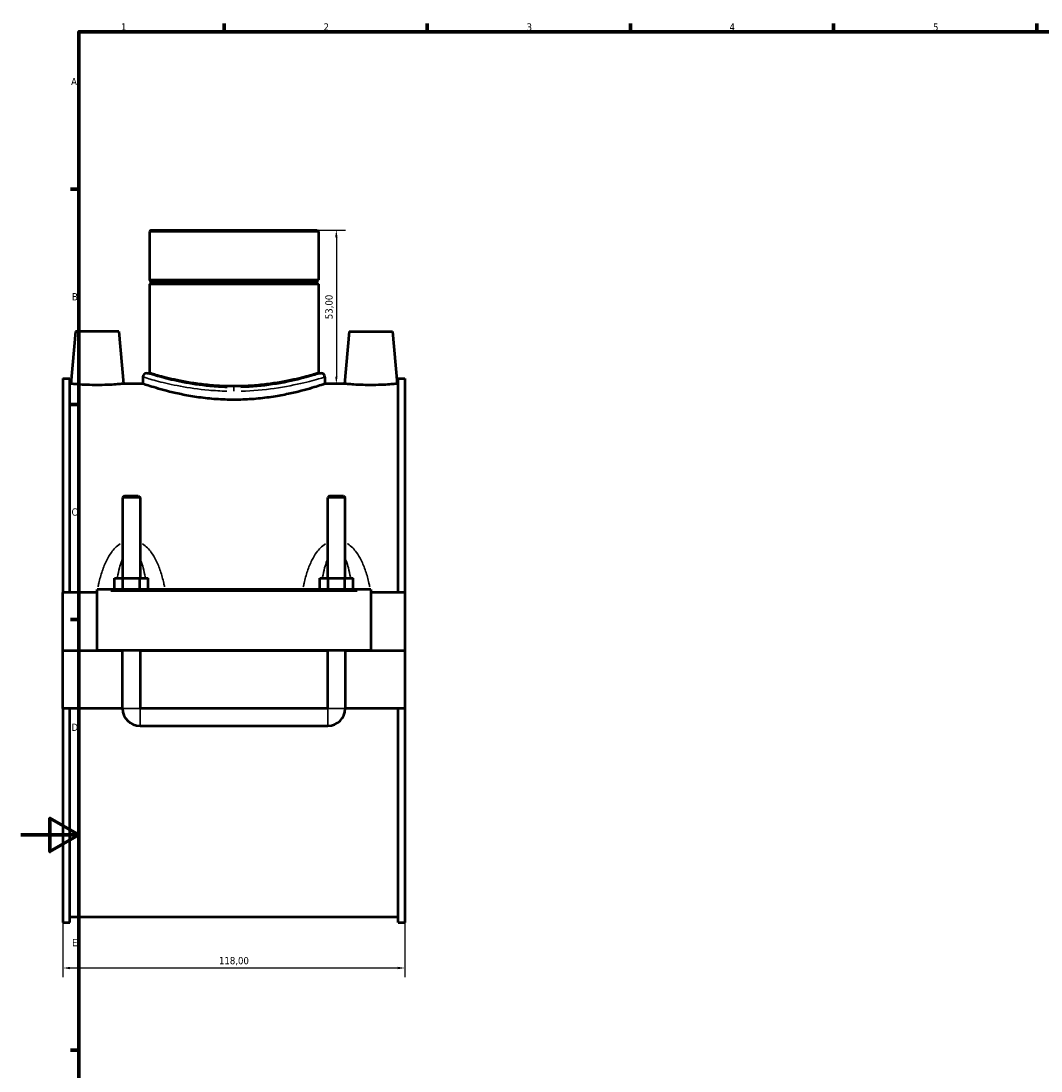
# Model space of a CAD drawing. Header units: millimetres. Extents: x 0 to 1068, y -188 to 1281.
# Tile 2 of 8: x 0 to 352, y 216 to 578. Entities that reach past the tile are written whole.
import ezdxf

# ---------------------------------------------------------------- set-up
doc = ezdxf.new("R2010")
doc.units = ezdxf.units.MM
for name, color, linetype, lineweight in [('Border (ISO)', 7, 'Continuous', 70), ('Dimension (ISO)', 7, 'Continuous', 25), ('Visible (ISO)', 7, 'Continuous', 50), ('Visible Narrow (ISO)', 7, 'Continuous', 35)]:
    doc.layers.add(name, color=color, linetype=linetype, lineweight=lineweight)
doc.styles.add('Note Text (ISO)', font='tahoma.ttf')
doc.dimstyles.new('Default (ISO)', dxfattribs={"dimtxt": 2.5, "dimasz": 2.5, "dimexe": 3.175, "dimexo": 0, "dimgap": 0.762, "dimtad": 1, "dimrnd": 1e-08, "dimzin": 0, "dimtxsty": 'Note Text (ISO)', "dimcen": 0.09, "dimdle": 10, "dimclrd": 256, "dimclre": 256, "dimclrt": 232, "dimazin": 0, "dimtfac": 1.40208, "dimtmove": 0, "dimatfit": 3, "dimfxl": 1, "dimtolj": 1, "dimtzin": 0, "dimlwd": -1, "dimlwe": -1, "dimarcsym": 0})

# ---------------------------------------------------------------- blocks, each defined once
blk = doc.blocks.new('Borders Default Border')
at = {"layer": 'Border (ISO)'}
for p, q in [((70.08, 574), (70.08, 576.9)), ((140.17, 574), (140.17, 576.9)), ((210.25, 574), (210.25, 576.9)), ((280.33, 574), (280.33, 576.9)), ((350.42, 574), (350.42, 576.9)), ((20, 519.75), (17.1, 519.75)), ((20, 445.5), (17.1, 445.5)), ((20, 371.25), (17.1, 371.25)), ((20, 222.75), (17.1, 222.75))]:
    blk.add_line(p, q, dxfattribs=at)
at = {"layer": 'Border (ISO)', "flags": 128}
for points in [[(20, 20), (20, 574), (821, 574), (821, 20), (20, 20)], [(0, 297), (20, 297), (10, 302.77), (10, 291.23), (20, 297)]]:
    blk.add_lwpolyline(points, dxfattribs=at)
at = {"layer": 'Border (ISO)', "color": 232, "true_color": 0xca0064, "char_height": 2.5, "attachment_point": 7, "style": 'Note Text (ISO)'}
for s, insert in [('1', (34.48, 574.4)), ('2', (104.37, 574.4)), ('3', (174.43, 574.35)), ('4', (244.42, 574.4)), ('5', (314.64, 574.35)), ('A', (17.29, 555.62)), ('B', (17.59, 481.37)), ('C', (17.43, 407.08)), ('D', (17.43, 332.88)), ('E', (17.64, 258.63))]:
    blk.add_mtext(s, dxfattribs=dict(at, insert=insert))
blk = doc.blocks.new('*D12')
at = {"layer": 'Defpoints', "color": 0, "transparency": 16777216}
for p in [(73.46, 505.6), (108.22, 452.6), (108.79, 452.6)]:
    blk.add_point(p, dxfattribs=at)
at = {"layer": 'Dimension (ISO)', "transparency": 16777216}
for p, q in [((73.46, 505.6), (111.96, 505.6)), ((108.79, 503.1), (108.79, 455.1)), ((108.22, 452.6), (111.96, 452.6))]:
    blk.add_line(p, q, dxfattribs=at)
for points in [[(108.37, 503.1), (109.21, 503.1), (108.79, 505.6)], [(108.37, 455.1), (109.21, 455.1), (108.79, 452.6)]]:
    blk.add_solid(points, dxfattribs=at)
at = {"layer": 'Dimension (ISO)', "color": 232, "true_color": 0xca0064, "transparency": 16777216, "insert": (106.44, 479.1), "char_height": 2.5, "attachment_point": 5, "rotation": 90, "style": 'Note Text (ISO)'}
blk.add_mtext('\\A1;53,00', dxfattribs=at)
blk = doc.blocks.new('*D13')
at = {"layer": 'Defpoints', "color": 0, "transparency": 16777216}
for p in [(14.46, 380.6), (132.46, 380.6), (14.46, 251.1)]:
    blk.add_point(p, dxfattribs=at)
at = {"layer": 'Dimension (ISO)', "transparency": 16777216}
for p, q in [((14.46, 380.6), (14.46, 247.93)), ((132.46, 380.6), (132.46, 247.93)), ((129.96, 251.1), (16.96, 251.1))]:
    blk.add_line(p, q, dxfattribs=at)
for points in [[(16.96, 251.52), (16.96, 250.68), (14.46, 251.1)], [(129.96, 251.52), (129.96, 250.68), (132.46, 251.1)]]:
    blk.add_solid(points, dxfattribs=at)
at = {"layer": 'Dimension (ISO)', "color": 232, "true_color": 0xca0064, "transparency": 16777216, "insert": (73.46, 253.45), "char_height": 2.5, "attachment_point": 5, "style": 'Note Text (ISO)'}
blk.add_mtext('\\A1;118,00', dxfattribs=at)

msp = doc.modelspace()

# ---------------------------------------------------------------- linework, layer by layer
at = {"layer": 'Visible (ISO)'}
for p, q in [((44.758, 505.597), (44.309, 505.149)), ((102.608, 505.149), (44.309, 505.149)), ((44.309, 505.149), (44.309, 488.431)), ((44.758, 505.597), (102.159, 505.597)), ((102.159, 505.597), (102.608, 505.149)), ((102.608, 505.149), (102.608, 488.431)), ((44.309, 488.431), (102.608, 488.431)), ((44.809, 487.931), (44.309, 488.431)), ((44.809, 487.431), (44.309, 486.931)), ((102.608, 486.931), (44.309, 486.931)), ((44.309, 486.931), (44.309, 456.277)), ((44.809, 487.931), (102.108, 487.931)), ((44.809, 487.931), (44.809, 487.431)), ((102.108, 487.431), (44.809, 487.431)), ((102.108, 487.931), (102.608, 488.431)), ((102.108, 487.931), (102.108, 487.431)), ((102.108, 487.431), (102.608, 486.931)), ((102.608, 486.931), (102.608, 456.277)), ((18.759, 470.597), (17.184, 452.597)), ((33.759, 470.597), (18.759, 470.597)), ((33.759, 470.597), (35.333, 452.597)), ((113.159, 470.597), (111.584, 452.597)), ((113.159, 470.597), (128.159, 470.597)), ((128.159, 470.597), (129.733, 452.597)), ((14.459, 454.437), (14.459, 380.597)), ((14.459, 454.437), (16.819, 454.437)), ((16.819, 380.597), (16.819, 454.437)), ((42.067, 454.932), (42.067, 452.597)), ((43.412, 456.277), (44.309, 456.277)), ((102.608, 456.277), (103.505, 456.277)), ((104.85, 454.932), (104.85, 452.597)), ((130.099, 380.597), (130.099, 454.437)), ((130.099, 454.437), (132.459, 454.437)), ((132.459, 454.437), (132.459, 380.597)), ((17.184, 452.597), (16.819, 452.597)), ((42.067, 452.597), (35.333, 452.597)), ((111.584, 452.597), (104.85, 452.597)), ((130.099, 452.597), (129.733, 452.597)), ((35.659, 413.981), (35.059, 413.381)), ((41.059, 413.381), (35.059, 413.381)), ((35.059, 413.381), (35.059, 385.597)), ((35.659, 413.981), (40.459, 413.981)), ((40.459, 413.981), (41.059, 413.381)), ((41.059, 413.381), (41.059, 385.597)), ((106.459, 413.981), (105.859, 413.381)), ((111.859, 413.381), (105.859, 413.381)), ((105.859, 385.597), (105.859, 413.381)), ((106.459, 413.981), (111.259, 413.981)), ((111.259, 413.981), (111.859, 413.381)), ((111.859, 385.597), (111.859, 413.381)), ((32.285, 381.597), (32.285, 385.597)), ((32.285, 385.597), (35.172, 385.597)), ((35.172, 381.597), (35.172, 385.597)), ((35.172, 385.597), (40.945, 385.597)), ((40.945, 381.597), (40.945, 385.597)), ((40.945, 385.597), (43.832, 385.597)), ((43.832, 381.597), (43.832, 385.597)), ((103.085, 381.597), (103.085, 385.597)), ((103.085, 385.597), (105.972, 385.597)), ((105.972, 381.597), (105.972, 385.597)), ((105.972, 385.597), (111.745, 385.597)), ((111.745, 381.597), (111.745, 385.597)), ((111.745, 385.597), (114.632, 385.597)), ((114.632, 381.597), (114.632, 385.597)), ((26.259, 380.597), (14.459, 380.597)), ((14.459, 360.647), (14.459, 380.597)), ((26.259, 381.097), (26.259, 381.597)), ((120.659, 381.597), (26.259, 381.597)), ((26.259, 360.647), (26.259, 381.097)), ((120.659, 381.597), (120.659, 381.097)), ((120.659, 381.097), (120.659, 360.647)), ((132.459, 380.597), (120.659, 380.597)), ((132.459, 380.597), (132.459, 360.647)), ((14.459, 360.647), (26.259, 360.647)), ((14.459, 340.597), (14.459, 360.547)), ((35.059, 360.547), (14.459, 360.547)), ((120.659, 360.647), (26.259, 360.647)), ((35.059, 360.647), (35.059, 360.547)), ((35.059, 340.597), (35.059, 360.547)), ((41.059, 360.647), (41.059, 360.547)), ((105.859, 360.547), (41.059, 360.547)), ((41.059, 360.547), (41.059, 340.597)), ((105.859, 360.547), (105.859, 360.647)), ((105.859, 340.597), (105.859, 360.547)), ((111.859, 360.547), (111.859, 360.647)), ((132.459, 360.547), (111.859, 360.547)), ((111.859, 360.547), (111.859, 340.597)), ((120.659, 360.647), (132.459, 360.647)), ((132.459, 360.547), (132.459, 340.597)), ((35.059, 340.597), (14.459, 340.597)), ((14.459, 340.597), (14.459, 266.757)), ((16.819, 266.757), (16.819, 340.597)), ((105.859, 340.597), (41.059, 340.597)), ((132.459, 340.597), (111.859, 340.597)), ((130.099, 266.757), (130.099, 340.597)), ((132.459, 340.597), (132.459, 266.757)), ((41.059, 334.597), (105.859, 334.597)), ((130.099, 268.597), (16.819, 268.597)), ((14.459, 266.757), (16.819, 266.757)), ((130.099, 266.757), (132.459, 266.757))]:
    msp.add_line(p, q, dxfattribs=at)
for centre, radius, start, end in [((43.412, 454.932), 1.345, 90, 180), ((103.505, 454.932), 1.345, 0, 90), ((41.059, 340.597), 6, 180, 270), ((105.859, 340.597), 6, 270, 0)]:
    msp.add_arc(centre, radius, start, end, dxfattribs=at)
for points, knots in [([(102.608, 456.277), (102.608, 456.277), (102.43, 456.223), (101.687, 456), (101.121, 455.832), (99.63, 455.41), (98.703, 455.155), (96.567, 454.608), (95.357, 454.315), (92.783, 453.747), (91.328, 453.451), (88.156, 452.893), (86.439, 452.632), (82.852, 452.195), (80.979, 452.019), (77.203, 451.787), (75.302, 451.729), (71.616, 451.729), (69.714, 451.787), (65.938, 452.019), (64.065, 452.195), (60.478, 452.632), (58.761, 452.893), (55.59, 453.451), (54.135, 453.747), (51.56, 454.315), (50.35, 454.608), (48.214, 455.155), (47.287, 455.41), (45.796, 455.832), (45.23, 456), (44.487, 456.223), (44.309, 456.277), (44.309, 456.277)], [4.4225687, 4.4225687, 4.4225687, 4.4225687, 4.975302, 4.975302, 5.5280353, 5.5280353, 6.0807685, 6.0807685, 6.6335018, 6.6335018, 7.1864107, 7.1864107, 7.7393196, 7.7393196, 8.2922286, 8.2922286, 8.8451375, 8.8451375, 9.3980464, 9.3980464, 9.9509553, 9.9509553, 10.5038643, 10.5038643, 11.0567732, 11.0567732, 11.6095064, 11.6095064, 12.1622397, 12.1622397, 12.714973, 12.714973, 13.2677062, 13.2677062, 13.2677062, 13.2677062]), ([(26.259, 452.145), (25.115, 452.145), (23.897, 452.169), (21.658, 452.254), (20.638, 452.315), (19.029, 452.429), (18.333, 452.489), (17.411, 452.574), (17.184, 452.597), (17.184, 452.597)], [2.7425895, 2.7425895, 2.7425895, 2.7425895, 3.0855849, 3.0855849, 3.4285803, 3.4285803, 3.7712319, 3.7712319, 4.1138836, 4.1138836, 4.1138836, 4.1138836]), ([(35.333, 452.597), (35.333, 452.597), (35.107, 452.574), (34.186, 452.489), (33.492, 452.429), (31.884, 452.315), (30.863, 452.255), (28.623, 452.169), (27.403, 452.145), (26.259, 452.145)], [6.8564724, 6.8564724, 6.8564724, 6.8564724, 7.1987336, 7.1987336, 7.5409948, 7.5409948, 7.884381, 7.884381, 8.2277671, 8.2277671, 8.2277671, 8.2277671]), ([(73.459, 447.076), (71.47, 447.076), (69.419, 447.147), (65.35, 447.432), (63.332, 447.646), (59.47, 448.179), (57.623, 448.498), (54.211, 449.176), (52.646, 449.535), (49.877, 450.224), (48.576, 450.578), (46.276, 451.241), (45.278, 451.549), (43.671, 452.059), (43.061, 452.262), (42.259, 452.531), (42.067, 452.597), (42.067, 452.597)], [0, 0, 0, 0, 0.5966081, 0.5966081, 1.1932163, 1.1932163, 1.7898244, 1.7898244, 2.3864325, 2.3864325, 2.9827352, 2.9827352, 3.5790379, 3.5790379, 4.1753405, 4.1753405, 4.7716432, 4.7716432, 4.7716432, 4.7716432]), ([(104.85, 452.597), (104.85, 452.597), (104.658, 452.531), (103.856, 452.262), (103.246, 452.059), (101.639, 451.549), (100.641, 451.241), (98.342, 450.578), (97.04, 450.224), (94.271, 449.535), (92.706, 449.176), (89.294, 448.498), (87.447, 448.179), (83.585, 447.646), (81.567, 447.432), (77.498, 447.147), (75.447, 447.076), (73.459, 447.076)], [14.3149296, 14.3149296, 14.3149296, 14.3149296, 14.9112323, 14.9112323, 15.507535, 15.507535, 16.1038376, 16.1038376, 16.7001403, 16.7001403, 17.2967484, 17.2967484, 17.8933566, 17.8933566, 18.4899647, 18.4899647, 19.0865728, 19.0865728, 19.0865728, 19.0865728]), ([(120.659, 452.145), (119.514, 452.145), (118.294, 452.169), (116.054, 452.255), (115.033, 452.315), (113.426, 452.429), (112.731, 452.489), (111.81, 452.574), (111.584, 452.597), (111.584, 452.597)], [0, 0, 0, 0, 0.3433862, 0.3433862, 0.6867723, 0.6867723, 1.0290335, 1.0290335, 1.3712948, 1.3712948, 1.3712948, 1.3712948]), ([(129.733, 452.597), (129.733, 452.597), (129.507, 452.574), (128.584, 452.489), (127.888, 452.429), (126.279, 452.315), (125.259, 452.254), (123.02, 452.169), (121.802, 452.145), (120.659, 452.145)], [4.1138836, 4.1138836, 4.1138836, 4.1138836, 4.4565352, 4.4565352, 4.7991868, 4.7991868, 5.1421822, 5.1421822, 5.4851776, 5.4851776, 5.4851776, 5.4851776])]:
    msp.add_open_spline(points, degree=3, knots=knots, dxfattribs=at)
at = {"layer": 'Visible Narrow (ISO)'}
for p, q in [((73.459, 451.265), (73.459, 450.103)), ((30.979, 381.097), (115.939, 381.097)), ((35.095, 340.597), (41.022, 340.597)), ((41.059, 334.634), (41.059, 340.56)), ((105.859, 334.634), (105.859, 340.56)), ((111.822, 340.597), (105.895, 340.597))]:
    msp.add_line(p, q, dxfattribs=at)
for points, knots in [([(42.167, 454.9), (42.279, 454.867), (42.487, 454.804), (43.644, 454.459), (45.251, 453.984), (49.509, 452.892), (52.054, 452.295), (57.922, 451.205), (61.253, 450.716), (66.8, 450.225), (68.881, 450.105), (70.98, 450.051)], [-14.0665219, -14.0665219, -14.0665219, -14.0665219, -13.656066, -13.656066, -12.4997942, -12.4997942, -11.4449581, -11.4449581, -10.3821372, -10.3821372, -9.7750446, -9.7750446, -9.7750446, -9.7750446]), ([(71.086, 451.327), (69.077, 451.381), (67.085, 451.504), (61.776, 452.001), (58.588, 452.497), (52.972, 453.603), (50.535, 454.208), (46.46, 455.315), (44.922, 455.798), (43.814, 456.148), (43.615, 456.211), (43.508, 456.245)], [9.7750446, 9.7750446, 9.7750446, 9.7750446, 10.3821372, 10.3821372, 11.4449581, 11.4449581, 12.4997942, 12.4997942, 13.656066, 13.656066, 14.0665219, 14.0665219, 14.0665219, 14.0665219]), ([(103.409, 456.246), (103.252, 456.195), (102.901, 456.083), (101.207, 455.554), (99.192, 454.938), (93.844, 453.585), (90.522, 452.855), (83.387, 451.788), (79.642, 451.434), (75.83, 451.328)], [24.0799735, 24.0799735, 24.0799735, 24.0799735, 24.677165, 24.677165, 25.9539297, 25.9539297, 27.219259, 27.219259, 28.3714709, 28.3714709, 28.3714709, 28.3714709]), ([(75.937, 450.052), (79.919, 450.157), (83.832, 450.506), (91.286, 451.558), (94.756, 452.277), (100.345, 453.612), (102.449, 454.219), (104.22, 454.74), (104.586, 454.851), (104.75, 454.901)], [-28.3714709, -28.3714709, -28.3714709, -28.3714709, -27.219259, -27.219259, -25.9539297, -25.9539297, -24.677165, -24.677165, -24.0799735, -24.0799735, -24.0799735, -24.0799735]), ([(34.251, 397.428), (34.24, 397.421), (34.229, 397.414), (33.587, 397.003), (33.009, 396.518), (32.011, 395.505), (31.58, 394.989), (30.575, 393.612), (30.046, 392.716), (28.967, 390.572), (28.458, 389.299), (27.565, 386.634), (27.187, 385.238), (26.768, 383.402), (26.678, 382.983), (26.592, 382.562)], [-2.4969541, -2.4969541, -2.4969541, -2.4969541, -2.4929882, -2.4929882, -2.2685271, -2.2685271, -2.068824, -2.068824, -1.7631618, -1.7631618, -1.365801, -1.365801, -0.9525745, -0.9525745, -0.8311122, -0.8311122, -0.8311122, -0.8311122]), ([(49.525, 382.562), (49.439, 382.983), (49.349, 383.402), (48.93, 385.238), (48.552, 386.634), (47.659, 389.299), (47.15, 390.572), (46.071, 392.716), (45.542, 393.612), (44.537, 394.989), (44.107, 395.505), (43.108, 396.518), (42.53, 397.003), (41.888, 397.414), (41.877, 397.421), (41.866, 397.428)], [-4.9700863, -4.9700863, -4.9700863, -4.9700863, -4.848624, -4.848624, -4.4353975, -4.4353975, -4.0380366, -4.0380366, -3.7323744, -3.7323744, -3.5326713, -3.5326713, -3.3082102, -3.3082102, -3.3042444, -3.3042444, -3.3042444, -3.3042444]), ([(105.051, 397.428), (105.04, 397.421), (105.029, 397.414), (104.387, 397.003), (103.809, 396.518), (102.811, 395.505), (102.38, 394.989), (101.375, 393.612), (100.846, 392.716), (99.767, 390.572), (99.258, 389.299), (98.365, 386.634), (97.987, 385.238), (97.568, 383.402), (97.478, 382.983), (97.392, 382.562)], [-2.4971639, -2.4971639, -2.4971639, -2.4971639, -2.4931978, -2.4931978, -2.2687366, -2.2687366, -2.0690329, -2.0690329, -1.7633701, -1.7633701, -1.3660084, -1.3660084, -0.9527876, -0.9527876, -0.831322, -0.831322, -0.831322, -0.831322]), ([(120.325, 382.562), (120.239, 382.983), (120.149, 383.402), (119.73, 385.238), (119.352, 386.634), (118.459, 389.299), (117.95, 390.572), (116.871, 392.716), (116.342, 393.612), (115.337, 394.989), (114.907, 395.505), (113.908, 396.518), (113.33, 397.003), (112.688, 397.414), (112.677, 397.421), (112.666, 397.428)], [-4.9702961, -4.9702961, -4.9702961, -4.9702961, -4.8488305, -4.8488305, -4.4356097, -4.4356097, -4.0382481, -4.0382481, -3.7325853, -3.7325853, -3.5328815, -3.5328815, -3.3084203, -3.3084203, -3.3044542, -3.3044542, -3.3044542, -3.3044542]), ([(33.265, 385.962), (33.462, 387.032), (33.689, 388.075), (34.181, 389.923), (34.437, 390.741), (34.796, 391.669), (34.863, 391.835), (34.932, 391.996)], [1.40498726, 1.40498726, 1.40498726, 1.40498726, 1.76316182, 1.76316182, 2.06882401, 2.06882401, 2.13637808, 2.13637808, 2.13637808, 2.13637808]), ([(41.185, 391.996), (41.254, 391.835), (41.321, 391.669), (41.68, 390.741), (41.936, 389.923), (42.429, 388.075), (42.655, 387.032), (42.852, 385.962)], [3.66482037, 3.66482037, 3.66482037, 3.66482037, 3.73237444, 3.73237444, 4.03803663, 4.03803663, 4.39621119, 4.39621119, 4.39621119, 4.39621119]), ([(104.065, 385.962), (104.262, 387.032), (104.489, 388.075), (104.981, 389.923), (105.237, 390.741), (105.596, 391.669), (105.663, 391.835), (105.732, 391.996)], [1.4051971, 1.4051971, 1.4051971, 1.4051971, 1.76337006, 1.76337006, 2.06903285, 2.06903285, 2.13658791, 2.13658791, 2.13658791, 2.13658791]), ([(111.985, 391.996), (112.054, 391.835), (112.121, 391.669), (112.48, 390.741), (112.736, 389.923), (113.229, 388.075), (113.455, 387.032), (113.652, 385.962)], [3.6650302, 3.6650302, 3.6650302, 3.6650302, 3.73258526, 3.73258526, 4.03824806, 4.03824806, 4.39642102, 4.39642102, 4.39642102, 4.39642102])]:
    msp.add_open_spline(points, degree=3, knots=knots, dxfattribs=at)
for points in [[(26.257, 380.79), (26.246, 380.729), (26.236, 380.668), (26.225, 380.608)], [(120.692, 380.608), (120.682, 380.668), (120.671, 380.729), (120.66, 380.79)]]:
    msp.add_open_spline(points, degree=3, dxfattribs=at)

# ---------------------------------------------------------------- block references
msp.add_blockref('Borders Default Border', (0, 0))

# ---------------------------------------------------------------- dimensions: what is measured, and where the dimension line sits
at = {"layer": 'Dimension (ISO)'}
dim = msp.add_linear_dim(base=(108.79, 452.597), p1=(73.459, 505.597), p2=(108.217, 452.597), angle=90, dimstyle='Default (ISO)', dxfattribs=at)
dim.commit()
dim.dimension.update_dxf_attribs({"geometry": '*D12', "text_midpoint": (106.441, 479.097)})
dim = msp.add_linear_dim(base=(14.459, 251.101), p1=(132.459, 380.597), p2=(14.459, 380.597), dimstyle='Default (ISO)', dxfattribs=at)
dim.commit()
dim.dimension.update_dxf_attribs({"geometry": '*D13', "text_midpoint": (73.459, 253.452)})

doc.saveas('drawing.dxf')
